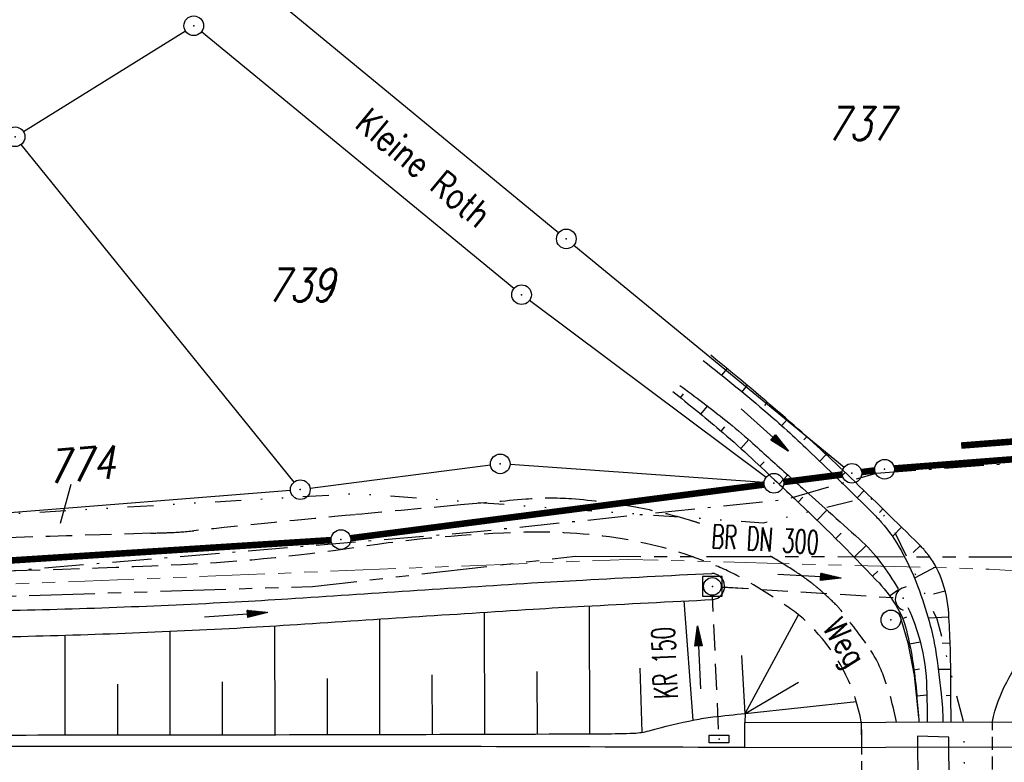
# Model space of a CAD drawing. Extents: x 0 to 1135, y 0 to 420.
# Tile 14 of 116: x 54 to 129, y 217 to 274. Entities that reach past the tile are written whole.
import ezdxf
from ezdxf.enums import TextEntityAlignment as Align

# ---------------------------------------------------------------- set-up
doc = ezdxf.new("R2010")
doc.units = 0
doc.header["$LTSCALE"] = 2
doc.header["$MEASUREMENT"] = 0
for name, pattern in [('AUSGEZOGEN', [0]), ('BAB-FM2', [2.6, 1.5, -0.5, 0.1, -0.5]), ('GEMARKBAB', [3.7, 2, -0.5, 0.1, -0.5, 0.1, -0.5]), ('GESTRICH-X2', [1.5, 1, -0.5]), ('GESTRICHELT', [0.75, 0.5, -0.25]), ('GETRENNTX3', [3.25, 1, -0.75, 0, -0.75, 0, -0.75]), ('PHANTOMX2', [5, 2.5, -0.5, 0.5, -0.5, 0.5, -0.5])]:
    doc.linetypes.add(name, pattern=pattern)
doc.layers.get('0').update_dxf_attribs({"color": 8, "linetype": 'AUSGEZOGEN'})
for name, color, linetype in [('BAB_FM', 8, 'BAB-FM2'), ('BAUWOTOP', 250, 'AUSGEZOGEN'), ('BAUWUTOP', 250, 'GESTRICHELT'), ('Bestand', 8, 'CONTINUOUS'), ('BOESCHG', 8, 'AUSGEZOGEN'), ('DURCHL', 200, 'GESTRICH-X2'), ('FBRTOP', 8, 'AUSGEZOGEN'), ('FLSTNR', 8, 'AUSGEZOGEN'), ('GEMARKGRZ', 8, 'GEMARKBAB'), ('GRENZL', 8, 'AUSGEZOGEN'), ('GRENZL-BAB', 7, 'AUSGEZOGEN'), ('GRENZP', 8, 'AUSGEZOGEN'), ('GRENZP-BAB', 7, 'AUSGEZOGEN'), ('KANAL', 200, 'GESTRICH-X2'), ('Lichtwellenleiter COLT', 8, 'PHANTOMX2'), ('Lichtwellenleiter GLH', 8, 'PHANTOMX2'), ('MULDE', 8, 'AUSGEZOGEN'), ('PFEIL', 200, 'CONTINUOUS'), ('PFEILTOP', 8, 'AUSGEZOGEN'), ('SCHRIFT', 8, 'AUSGEZOGEN'), ('SCHSYMBOL', 200, 'AUSGEZOGEN'), ('Telekom', 8, 'GETRENNTX3'), ('TEXTO', 200, 'CONTINUOUS'), ('WEG', 8, 'GESTRICH-X2')]:
    doc.layers.add(name, color=color, linetype=linetype)
doc.styles.add('ROMANS', font='romans.shx', dxfattribs={"width": 0.8})

# ---------------------------------------------------------------- blocks, each defined once
blk = doc.blocks.new('GST')
at = {"color": 0}
blk.add_circle((0, 0), 0.75, dxfattribs=at)
blk.add_point((0, 0), dxfattribs=at)
blk = doc.blocks.new('30')
at = {"color": 0}
for p, q in [((-0.75, -0.29), (-0.75, 0.293)), ((-0.75, 0.293), (0.753, 0.293)), ((0.753, 0.293), (0.753, -0.29)), ((0.753, -0.29), (-0.75, -0.29))]:
    blk.add_line(p, q, dxfattribs=at)
blk.add_point((0, 0), dxfattribs=at)
blk = doc.blocks.new('40')
at = {"color": 0}
blk.add_arc((0.025, 0.311), 0.91, 192.5363, 347.4637, dxfattribs=at)
blk.add_point((0, 0), dxfattribs=at)
blk = doc.blocks.new('20')
blk.add_lwpolyline([(-0.754, -0.751), (0.754, -0.751), (0.754, 0.75), (-0.754, 0.75)], close=True)
blk.add_circle((0, 0), 0.676)
blk.add_point((0, 0))
blk = doc.blocks.new('10')
blk.add_blockref('GST', (0, 0))
blk = doc.blocks.new('PFEIL2')
at = {"color": 0}
for p, q in [((0.88, 0.002), (-2.401, -0.012)), ((0.881, -0.271), (0.879, 0.276)), ((0.879, 0.276), (2.429, 0.009)), ((0.911, 0.27), (0.879, 0.265)), ((0.965, 0.261), (0.879, 0.246)), ((1.019, 0.252), (0.879, 0.228)), ((1.073, 0.242), (0.879, 0.209)), ((1.127, 0.233), (0.879, 0.191)), ((1.181, 0.224), (0.879, 0.172)), ((1.235, 0.214), (0.879, 0.154)), ((1.289, 0.205), (0.879, 0.135)), ((1.343, 0.196), (0.879, 0.117)), ((1.397, 0.187), (0.879, 0.098)), ((1.451, 0.177), (0.879, 0.08)), ((1.505, 0.168), (0.879, 0.061)), ((1.559, 0.159), (0.88, 0.043)), ((1.613, 0.149), (0.88, 0.024)), ((1.668, 0.14), (0.88, 0.006)), ((1.722, 0.131), (0.88, -0.013)), ((1.776, 0.121), (0.88, -0.031)), ((1.83, 0.112), (0.88, -0.05)), ((1.884, 0.103), (0.88, -0.068)), ((1.938, 0.094), (0.88, -0.087)), ((1.992, 0.084), (0.88, -0.105)), ((2.046, 0.075), (0.88, -0.124)), ((2.1, 0.066), (0.88, -0.142)), ((2.154, 0.056), (0.88, -0.161)), ((2.208, 0.047), (0.88, -0.179)), ((2.262, 0.038), (0.881, -0.198)), ((2.316, 0.029), (0.881, -0.216)), ((2.37, 0.019), (0.881, -0.235)), ((2.424, 0.01), (0.881, -0.253)), ((2.429, 0.009), (0.881, -0.271))]:
    blk.add_line(p, q, dxfattribs=at)

msp = doc.modelspace()

# ---------------------------------------------------------------- linework, layer by layer
at = {"layer": 'BAB_FM', "flags": 128}
for points in [[(119.565, 239.243), (132.562, 240.188), (148.006, 240.194), (160.563, 239.885), (186.859, 236.766), (246.868, 230.858), (262.189, 231.843), (276.098, 232.275), (301.865, 233.142), (356.86, 236.525), (381.862, 238.864), (441.549, 239.68), (453.593, 237.404), (461.61, 236.554), (466.636, 235.247), (481.36, 235.861), (488.349, 236.28), (521.215, 240.506), (561.083, 244.793)], [(25, 229.959), (32.597, 230.036), (88.581, 234.736), (112.572, 237.219), (119.565, 239.243)]]:
    msp.add_lwpolyline(points, dxfattribs=at)
at = {"layer": 'BAUWOTOP'}
for p, q in [((109.525, 220.228), (137.486, 220.301)), ((109.53, 218.308), (109.525, 220.228)), ((109.53, 218.308), (137.491, 218.38))]:
    msp.add_line(p, q, dxfattribs=at)
at = {"layer": 'BAUWUTOP'}
for p, q in [((118.409, 220.273), (118.532, 182.101)), ((128.586, 182.131), (128.409, 220.297))]:
    msp.add_line(p, q, dxfattribs=at)
at = {"layer": 'Bestand', "linetype": 'Continuous'}
for p, q in [((121.292, 228.57), (121.957, 226.31)), ((121.957, 226.31), (122.452, 223.803)), ((122.452, 223.803), (122.775, 220.603)), ((118.445, 218.066), (118.439, 219.697))]:
    msp.add_line(p, q, dxfattribs=at)
at = {"layer": 'BOESCHG'}
for p, q in [((108.177, 247.217), (107.761, 246.711)), ((109.715, 245.94), (109.305, 245.45)), ((104.628, 244.992), (104.855, 245.276)), ((106.181, 243.732), (106.686, 244.346)), ((111.242, 244.647), (111.037, 244.408)), ((112.755, 243.34), (112.339, 242.863)), ((107.716, 242.45), (107.994, 242.777)), ((109.218, 241.13), (109.822, 241.793)), ((114.253, 242.014), (114.031, 241.768)), ((115.73, 240.666), (115.246, 240.144)), ((110.683, 239.768), (111, 240.107)), ((112.143, 238.401), (112.803, 239.105)), ((117.186, 239.295), (116.93, 239.027)), ((113.599, 237.03), (113.946, 237.396)), ((118.625, 237.906), (118.099, 237.363)), ((115.043, 235.646), (115.794, 236.42)), ((120.059, 236.512), (119.789, 236.235)), ((121.488, 235.113), (120.789, 234.401)), ((116.469, 234.244), (116.884, 234.66)), ((117.878, 232.824), (118.785, 233.713)), ((122.912, 233.708), (122.367, 233.175)), ((124.101, 232.107), (122.473, 231.221)), ((119.269, 231.387), (119.674, 231.775)), ((120.57, 229.871), (121.244, 230.362)), ((124.812, 230.243), (123.908, 230.016)), ((97.708, 219.357), (97.673, 229.114)), ((105.595, 220.398), (104.902, 229.49)), ((89.708, 219.331), (89.68, 228.631)), ((109.561, 220.901), (113.612, 228.446)), ((121.567, 228.144), (121.895, 228.275)), ((125.09, 228.266), (123.51, 228.177)), ((73.708, 219.293), (73.693, 227.597)), ((81.708, 219.309), (81.687, 228.117)), ((57.708, 219.271), (57.7, 226.882)), ((65.708, 219.28), (65.699, 227.178)), ((122.086, 226.215), (122.901, 226.384)), ((125.189, 226.269), (124.588, 226.243)), ((109.561, 220.901), (109.306, 225.34)), ((85.708, 219.32), (85.696, 223.847)), ((93.708, 219.344), (93.693, 224.114)), ((101.704, 219.476), (101.535, 224.362)), ((122.425, 224.245), (122.854, 224.304)), ((125.23, 224.269), (124.282, 224.262)), ((61.708, 219.276), (61.704, 223.146)), ((69.708, 219.286), (69.702, 223.328)), ((77.708, 219.3), (77.699, 223.579)), ((109.561, 220.901), (113.609, 223.302)), ((122.639, 222.256), (123.405, 222.324)), ((125.244, 222.269), (124.88, 222.267)), ((109.561, 220.901), (118.034, 221.815)), ((109.561, 220.901), (109.525, 220.228))]:
    msp.add_line(p, q, dxfattribs=at)
for points in [[(106.362, 247.825, -0.010468), (111.274, 243.793, -0.014827), (114.594, 240.774, -0.002888), (119.266, 236.214, -0.019304), (119.934, 235.502, -0.05209), (121.467, 233.31, -0.041598), (122.841, 230.26, -0.018384), (123.668, 227.618, -0.027457), (124.057, 225.805, -0.013268), (124.502, 222.405, -0.021249), (124.633, 220.268, -0.002635)], [(125.258, 220.269, -0.000019), (125.255, 220.615, -0.000165), (125.24, 222.75, 0.000165), (125.225, 224.894, 0.00849), (125.195, 226.106, 0.00424), (125.074, 228.53, 0.073195), (124.53, 231.157, 0.083734), (123.367, 233.197, 0.026653), (122.821, 233.798, 0.002967), (117.605, 238.891, 0.01218), (112.991, 243.132, 0.009641), (106.933, 248.23)], [(104.572, 245.936, -0.008989), (108.074, 243.262, -0.015883), (109.979, 241.652, -0.000141), (112.676, 239.22, 0.000303), (113.933, 238.086, 0.001307), (115.911, 236.316, -0.0011), (118.261, 234.213, -0.049965), (119.88, 232.436, -0.028091), (121.218, 230.407, -0.058968)], [(104.044, 245.459, -0.007864), (107.609, 242.542, -0.012464), (109.783, 240.611, -0.000458), (111.8, 238.723, -0.000612), (113.308, 237.306, -0.013694), (119.555, 231.089, -0.049924), (121.042, 229.176, -0.080458), (121.85, 227.267, -0.037175), (122.585, 222.864, -0.002326), (122.769, 220.745, -0.010249), (122.798, 220.263, -0.009231)], [(121.96, 229.001, -0.045693), (122.893, 226.413, -0.057855), (123.394, 222.834, -0.001954), (123.444, 220.265, -0.000756)], [(128.409, 220.297, -0.068597), (129.497, 223.31, -0.068597), (131.36, 225.917, -0.060781), (133.548, 227.73, -0.060781), (136.107, 228.964)], [(25, 219.222, -0.000018), (33.813, 219.244, -0.000355), (36.911, 219.249, 0.000039), (65.416, 219.281, 0.000622), (98.791, 219.362, 0.009084), (101.077, 219.412, 0.05784), (102.223, 219.592, -0.018725), (105.696, 220.419, -0.018034), (107.087, 220.643, -0.010213), (109.561, 220.901)]]:
    msp.add_lwpolyline(points, format="xyb", dxfattribs=at)
at = {"layer": 'DURCHL'}
msp.add_line((107.806, 230.556), (120.852, 229.747), dxfattribs=at)
at = {"layer": 'FBRTOP', "const_width": 0.5}
for points in [[(778.203, 222.125, 0.000004), (815.608, 224.799, -0.000002), (853.013, 227.472, -0.000001), (902.886, 231.036, 0.000001), (950, 234.403, 0.000002)], [(778.488, 218.136, 0.000004), (815.893, 220.809, -0.000002), (853.298, 223.482, -0.000001), (903.171, 227.046, 0.000001), (950, 230.392, 0.000002)], [(703.395, 216.78, -0.000001), (715.863, 217.671, 0.000009)], [(703.68, 212.79, -0.000001), (716.148, 213.681, 0.000009)]]:
    msp.add_lwpolyline(points, format="xyb", dxfattribs=at)
at = {"layer": 'FBRTOP'}
msp.add_lwpolyline([(109.53, 218.308, 0.002275), (33.816, 218.327, 0.000052), (25, 218.307)], format="xyb", dxfattribs=at)
at = {"layer": 'FLSTNR'}
msp.add_line((58.134, 238.367), (57.31, 235.406), dxfattribs=at)
at = {"layer": 'GEMARKGRZ', "const_width": 0.5, "flags": 128}
msp.add_lwpolyline([(143.276, 242.675), (126.025, 241.344)], dxfattribs=at)
at = {"layer": 'GRENZL'}
for p, q in [((73.036, 275.96), (95.337, 257.579)), ((54.519, 265.287), (66.87, 272.966)), ((91.925, 253.324), (68.087, 272.886)), ((75.158, 238.564), (54.354, 264.307)), ((96.495, 256.626), (117.112, 239.703)), ((111.145, 238.914), (93.105, 252.4)), ((90.133, 239.853), (76.374, 238.077)), ((110.997, 238.518), (91.625, 239.896)), ((74.882, 237.921), (44.966, 235.546)), ((122.696, 219.176), (122.826, 186.191)), ((125.09, 219.109), (122.696, 219.176)), ((125.269, 186.188), (125.09, 219.109))]:
    msp.add_line(p, q, dxfattribs=at)
at = {"layer": 'GRENZL-BAB', "const_width": 0.5, "flags": 128}
for points in [[(147.984, 241.686), (120.928, 239.599)], [(119.436, 239.447), (118.435, 239.321)], [(116.947, 239.132), (112.489, 238.56)], [(111.002, 238.368), (79.47, 234.275)], [(77.978, 234.131), (25, 230.767)]]:
    msp.add_lwpolyline(points, dxfattribs=at)
at = {"layer": 'KANAL'}
for p, q in [((107.805, 230.557), (120.852, 229.748)), ((107.529, 219.707), (107.072, 229.841))]:
    msp.add_line(p, q, dxfattribs=at)
at = {"layer": 'Lichtwellenleiter COLT', "lineweight": 0, "flags": 128}
msp.add_lwpolyline([(950, 259.601), (923.335, 255.82), (884.59, 254.386), (814.614, 254.417), (812.914, 254.416), (774.845, 252.903), (773.512, 252.803), (741.388, 247.382), (716.979, 245.335), (691.247, 246.922), (664.529, 248.468), (619.537, 250.417), (578.008, 247.868), (545.208, 245.554), (513.306, 241.868), (469.511, 233.598), (458.206, 234.062), (412.593, 237.335), (384.381, 236.059), (378.186, 235.875), (316.617, 232.659), (292.349, 231.215), (274.962, 229.446), (250.391, 229.211), (230.641, 229.571), (207.45, 231.076), (188.27, 232.291), (169.17, 229.435), (144.002, 230.95), (128.163, 231.919), (100.604, 232.664), (44.575, 230.425), (25, 229.327)], dxfattribs=at)
at = {"layer": 'Lichtwellenleiter GLH', "flags": 128}
for points in [[(25, 228.507), (43.103, 229.53), (76.555, 230.602), (96.61, 232.897)], [(96.61, 232.897), (134.842, 232.849), (143.803, 232.375)]]:
    msp.add_lwpolyline(points, dxfattribs=at)
at = {"layer": 'MULDE'}
for points in [[(25, 227.846, -0.000014), (26.745, 227.923, -0.00584), (52.573, 228.754, 0.008308), (70.676, 229.425, 0.00299), (74.689, 229.665, -0.000648), (93.259, 230.862, -0.00239), (97.163, 231.09, -0.000947), (107.003, 231.598, -0.000947)], [(25, 225.845, -0.000015), (26.833, 225.925, -0.00584), (52.614, 226.754, 0.008308), (70.783, 227.428, 0.00299), (74.82, 227.669, -0.000648), (93.385, 228.866, -0.00239), (97.27, 229.092, -0.000947), (107.103, 229.6, -0.000947)]]:
    msp.add_lwpolyline(points, format="xyb", dxfattribs=at)
msp.add_arc((106.987, 230.596), 1.002, 276.6222, 89.07477, dxfattribs=at)
at = {"layer": 'Telekom', "flags": 128}
msp.add_lwpolyline([(126.571, 200.201), (126.243, 220.101), (124.207, 228.108), (120.72, 235.248), (119.056, 237.414), (110.933, 235.436), (98.605, 236.297), (79.899, 237.664), (52.941, 236.082), (25, 234.455)], dxfattribs=at)
at = {"layer": 'WEG'}
for points in [[(106.096, 235.403, 0.008435), (105.402, 235.624, 0.026783), (101.19, 236.641, 0.027737), (96.313, 237.268, 0.039145), (92.827, 237.248, 0.001511), (87.835, 236.812, 0.000939), (79.809, 236.071, 0.002913), (67.51, 234.841, -0.017977), (65.511, 234.702, -0.000494), (64.22, 234.66, 0.000031), (43.702, 234.009, 0.000025), (37.502, 233.812, 0.000012), (25, 233.413)], [(121.085, 220.259, 0.046494), (120.047, 223.928, 0.066644), (118.765, 226.266, 0.006923), (116.88, 228.752, 0.033788), (116.454, 229.229, 0.011567), (115.347, 230.26, 0.019263), (114.645, 230.837, 0.019501), (113.185, 231.86, 0.012859), (111.338, 232.983, 0.011987)]]:
    msp.add_lwpolyline(points, format="xyb", dxfattribs=at)
at = {"layer": 'WEG', "flags": 128}
msp.add_lwpolyline([(118.409, 220.273, 0.138451), (115.131, 226.961, 0.06565), (113.012, 228.896, 0.020428), (109.766, 230.968, 0.030852), (107.486, 232.113, 0.057238), (100.678, 234.142, 0.050936), (92.723, 234.727, 0.030605), (79.94, 233.579, -0.027389), (65.668, 232.206, -0.004705), (43.906, 231.514, 0.004759), (25, 230.91, 0.010202)], format="xyb", dxfattribs=at)

# ---------------------------------------------------------------- block references
at = {"layer": 'GRENZP'}
for p in [(67.507, 273.362), (53.883, 264.891), (95.915, 257.102), (92.504, 252.849), (90.877, 239.949), (75.63, 237.981)]:
    msp.add_blockref('GST', p, dxfattribs=at)
at = {"layer": 'GRENZP-BAB'}
for p in [(120.18, 239.541), (117.691, 239.227), (111.745, 238.465), (78.726, 234.178)]:
    msp.add_blockref('GST', p, dxfattribs=at)
at = {"layer": 'PFEIL'}
for p, rotation in [((114.442, 231.372), 356.5246041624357), ((106.035, 225.179), 92.50850416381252)]:
    msp.add_blockref('PFEIL2', p, dxfattribs=dict(at, rotation=rotation))
at = {"layer": 'PFEILTOP'}
for p, rotation in [((111.041, 242.543), 317.8650379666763), ((70.729, 228.427), 4.070379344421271)]:
    msp.add_blockref('PFEIL2', p, dxfattribs=dict(at, rotation=rotation))
at = {"layer": 'SCHSYMBOL'}
for name, p, rotation in [('20', (107.053, 230.599), 0.1295054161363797), ('40', (121.603, 229.715), 262.6537155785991), ('10', (120.67, 228.049), 0.1295054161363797), ('30', (107.563, 218.96), 0.1295054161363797)]:
    msp.add_blockref(name, p, dxfattribs=dict(at, rotation=rotation))

# ---------------------------------------------------------------- texts
at = {"layer": 'FLSTNR', "style": 'ROMANS', "oblique": 15, "width": 0.8}
for s, p in [('737', (115.741, 264.643)), ('739', (73.063, 252.329))]:
    msp.add_text(s, height=2.5, dxfattribs=at).set_placement(p)
msp.add_text('774', height=2.5, rotation=4.68359, dxfattribs=at).set_placement((56.423, 238.442))
at = {"layer": 'SCHRIFT', "style": 'ROMANS', "width": 0.8}
msp.add_text('Kleine Roth', height=2, rotation=320.21617, dxfattribs=at).set_placement((79.681, 265.679))
at = {"layer": 'TEXTO', "style": 'ROMANS', "width": 0.6}
for s, rotation, p in [('BR DN 300', 356.5246, (111.027, 233.293)), ('KR 150', 92.5085, (104.299, 224.804))]:
    msp.add_text(s, height=1.8, rotation=rotation, dxfattribs=at).set_placement(p, align=Align.CENTER)
at = {"layer": 'WEG', "style": 'ROMANS', "width": 0.8}
msp.add_text('Weg', height=1.8, rotation=302.42525, dxfattribs=at).set_placement((115.394, 227.443))

doc.saveas('drawing.dxf')
